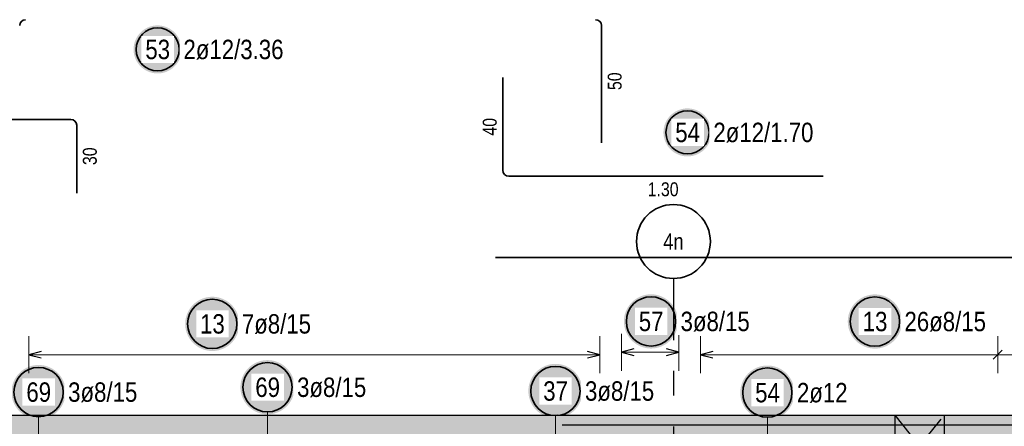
# Model space of a CAD drawing. Header units: millimetres. Extents: x -4.8 to 37.2, y -12 to 28.3.
# Tile 40 of 82: x 15.2 to 19.2, y 8.3 to 9.9. Entities that reach past the tile are written whole.
import ezdxf
from ezdxf.enums import TextEntityAlignment as Align

# ---------------------------------------------------------------- set-up
doc = ezdxf.new("R2010")
doc.units = ezdxf.units.MM
doc.linetypes.add('DASHDOTX2', pattern=[2, 1, -0.5, 0, -0.5])
doc.linetypes.add('HIDDEN', pattern=[0.375, 0.25, -0.125])
doc.layers.add('Achsen', color=7, linetype='Continuous', lineweight=20)
doc.styles.add('Arial Narrow', font='ARIALN.TTF')

msp = doc.modelspace()

# ---------------------------------------------------------------- hatches: boundary and pattern name
at = {"lineweight": 25, "true_color": 0xffffff}
for points in [[(15.878957, 9.828492), (15.878897, 9.831895), (15.878719, 9.835293), (15.878423, 9.838683), (15.878008, 9.842061), (15.877476, 9.845423), (15.876826, 9.848763), (15.876061, 9.852079), (15.87518, 9.855367), (15.874185, 9.858621), (15.873077, 9.861839), (15.871857, 9.865016), (15.870527, 9.868149), (15.869089, 9.871233), (15.867544, 9.874265), (15.865894, 9.877242), (15.864141, 9.880159), (15.862288, 9.883013), (15.860336, 9.885801), (15.858288, 9.888519), (15.856146, 9.891164), (15.853913, 9.893732), (15.851592, 9.896221), (15.849186, 9.898628), (15.846697, 9.900949), (15.844129, 9.903181), (15.841484, 9.905323), (15.838766, 9.907371), (15.835978, 9.909323), (15.833124, 9.911177), (15.830207, 9.912929), (15.82723, 9.914579), (15.824198, 9.916124), (15.821114, 9.917563), (15.817981, 9.918892), (15.814804, 9.920112), (15.811586, 9.92122), (15.808331, 9.922215), (15.805044, 9.923096), (15.801728, 9.923861), (15.798387, 9.924511), (15.795026, 9.925043), (15.791648, 9.925458), (15.788258, 9.925754), (15.784859, 9.925933), (15.781457, 9.925992), (15.778054, 9.925933), (15.774656, 9.925754), (15.771265, 9.925458), (15.767887, 9.925043), (15.764526, 9.924511), (15.761185, 9.923861), (15.757869, 9.923096), (15.754582, 9.922215), (15.751328, 9.92122), (15.74811, 9.920112), (15.744933, 9.918892), (15.7418, 9.917563), (15.738716, 9.916124), (15.735683, 9.914579), (15.732707, 9.912929), (15.72979, 9.911177), (15.726935, 9.909323), (15.724148, 9.907371), (15.72143, 9.905323), (15.718785, 9.903181), (15.716217, 9.900949), (15.713728, 9.898628), (15.711321, 9.896221), (15.709, 9.893732), (15.706767, 9.891164), (15.704626, 9.888519), (15.702578, 9.885801), (15.700626, 9.883013), (15.698772, 9.880159), (15.697019, 9.877242), (15.695369, 9.874265), (15.693824, 9.871233), (15.692386, 9.868149), (15.691056, 9.865016), (15.689837, 9.861839), (15.688729, 9.858621), (15.687734, 9.855367), (15.686853, 9.852079), (15.686087, 9.848763), (15.685438, 9.845423), (15.684906, 9.842061), (15.684491, 9.838683), (15.684194, 9.835293), (15.684016, 9.831895), (15.683957, 9.828492), (15.684016, 9.825089), (15.684194, 9.821691), (15.684491, 9.8183), (15.684906, 9.814923), (15.685438, 9.811561), (15.686087, 9.808221), (15.686853, 9.804905), (15.687734, 9.801617), (15.688729, 9.798363), (15.689837, 9.795145), (15.691056, 9.791968), (15.692386, 9.788835), (15.693824, 9.785751), (15.695369, 9.782718), (15.697019, 9.779742), (15.698772, 9.776825), (15.700626, 9.773971), (15.702578, 9.771183), (15.704626, 9.768465), (15.706767, 9.76582), (15.709, 9.763252), (15.711321, 9.760763), (15.713728, 9.758356), (15.716217, 9.756035), (15.718785, 9.753803), (15.72143, 9.751661), (15.724148, 9.749613), (15.726935, 9.747661), (15.72979, 9.745807), (15.732707, 9.744054), (15.735683, 9.742405), (15.738716, 9.74086), (15.7418, 9.739421), (15.744933, 9.738092), (15.74811, 9.736872), (15.751328, 9.735764), (15.754582, 9.734769), (15.757869, 9.733888), (15.761185, 9.733123), (15.764526, 9.732473), (15.767887, 9.731941), (15.771265, 9.731526), (15.774656, 9.731229), (15.778054, 9.731051), (15.781457, 9.730992), (15.784859, 9.731051), (15.788258, 9.731229), (15.791648, 9.731526), (15.795026, 9.731941), (15.798387, 9.732473), (15.801728, 9.733123), (15.805044, 9.733888), (15.808331, 9.734769), (15.811586, 9.735764), (15.814804, 9.736872), (15.817981, 9.738092), (15.821114, 9.739421), (15.824198, 9.74086), (15.82723, 9.742405), (15.830207, 9.744054), (15.833124, 9.745807), (15.835978, 9.747661), (15.838766, 9.749613), (15.841484, 9.751661), (15.844129, 9.753803), (15.846697, 9.756035), (15.849186, 9.758356), (15.851592, 9.760763), (15.853913, 9.763252), (15.856146, 9.76582), (15.858288, 9.768465), (15.860336, 9.771183), (15.862288, 9.773971), (15.864141, 9.776825), (15.865894, 9.779742), (15.867544, 9.782718), (15.869089, 9.785751), (15.870527, 9.788835), (15.871857, 9.791968), (15.873077, 9.795145), (15.874185, 9.798363), (15.87518, 9.801617), (15.876061, 9.804905), (15.876826, 9.808221), (15.877476, 9.811561), (15.878008, 9.814923), (15.878423, 9.8183), (15.878719, 9.821691)], [(18.030087, 9.491807), (18.030028, 9.49521), (18.02985, 9.498608), (18.029553, 9.501998), (18.029139, 9.505376), (18.028606, 9.508738), (18.027957, 9.512078), (18.027191, 9.515394), (18.02631, 9.518682), (18.025315, 9.521936), (18.024207, 9.525154), (18.022988, 9.528331), (18.021658, 9.531464), (18.02022, 9.534548), (18.018675, 9.53758), (18.017025, 9.540557), (18.015272, 9.543474), (18.013419, 9.546328), (18.011467, 9.549116), (18.009418, 9.551834), (18.007277, 9.554479), (18.005044, 9.557047), (18.002723, 9.559536), (18.000317, 9.561943), (17.997828, 9.564264), (17.995259, 9.566496), (17.992614, 9.568638), (17.989897, 9.570686), (17.987109, 9.572638), (17.984255, 9.574492), (17.981337, 9.576244), (17.978361, 9.577894), (17.975329, 9.579439), (17.972244, 9.580878), (17.969112, 9.582207), (17.965934, 9.583427), (17.962717, 9.584535), (17.959462, 9.58553), (17.956175, 9.586411), (17.952859, 9.587176), (17.949518, 9.587826), (17.946157, 9.588358), (17.942779, 9.588773), (17.939389, 9.589069), (17.93599, 9.589248), (17.932587, 9.589307), (17.929185, 9.589248), (17.925786, 9.589069), (17.922396, 9.588773), (17.919018, 9.588358), (17.915657, 9.587826), (17.912316, 9.587176), (17.909, 9.586411), (17.905713, 9.58553), (17.902458, 9.584535), (17.89924, 9.583427), (17.896063, 9.582207), (17.892931, 9.580878), (17.889846, 9.579439), (17.886814, 9.577894), (17.883837, 9.576244), (17.88092, 9.574492), (17.878066, 9.572638), (17.875278, 9.570686), (17.87256, 9.568638), (17.869916, 9.566496), (17.867347, 9.564264), (17.864858, 9.561943), (17.862452, 9.559536), (17.860131, 9.557047), (17.857898, 9.554479), (17.855756, 9.551834), (17.853708, 9.549116), (17.851756, 9.546328), (17.849903, 9.543474), (17.84815, 9.540557), (17.8465, 9.53758), (17.844955, 9.534548), (17.843517, 9.531464), (17.842187, 9.528331), (17.840967, 9.525154), (17.839859, 9.521936), (17.838864, 9.518682), (17.837984, 9.515394), (17.837218, 9.512078), (17.836569, 9.508738), (17.836036, 9.505376), (17.835622, 9.501998), (17.835325, 9.498608), (17.835147, 9.49521), (17.835087, 9.491807), (17.835147, 9.488404), (17.835325, 9.485006), (17.835622, 9.481615), (17.836036, 9.478238), (17.836569, 9.474876), (17.837218, 9.471536), (17.837984, 9.46822), (17.838864, 9.464932), (17.839859, 9.461678), (17.840967, 9.45846), (17.842187, 9.455283), (17.843517, 9.45215), (17.844955, 9.449066), (17.8465, 9.446033), (17.84815, 9.443057), (17.849903, 9.44014), (17.851756, 9.437286), (17.853708, 9.434498), (17.855756, 9.43178), (17.857898, 9.429135), (17.860131, 9.426567), (17.862452, 9.424078), (17.864858, 9.421671), (17.867347, 9.41935), (17.869916, 9.417118), (17.87256, 9.414976), (17.875278, 9.412928), (17.878066, 9.410976), (17.88092, 9.409122), (17.883837, 9.407369), (17.886814, 9.40572), (17.889846, 9.404174), (17.892931, 9.402736), (17.896063, 9.401406), (17.89924, 9.400187), (17.902458, 9.399079), (17.905713, 9.398084), (17.909, 9.397203), (17.912316, 9.396438), (17.915657, 9.395788), (17.919018, 9.395256), (17.922396, 9.394841), (17.925786, 9.394544), (17.929185, 9.394366), (17.932587, 9.394307), (17.93599, 9.394366), (17.939389, 9.394544), (17.942779, 9.394841), (17.946157, 9.395256), (17.949518, 9.395788), (17.952859, 9.396438), (17.956175, 9.397203), (17.959462, 9.398084), (17.962717, 9.399079), (17.965934, 9.400187), (17.969112, 9.401406), (17.972244, 9.402736), (17.975329, 9.404174), (17.978361, 9.40572), (17.981337, 9.407369), (17.984255, 9.409122), (17.987109, 9.410976), (17.989897, 9.412928), (17.992614, 9.414976), (17.995259, 9.417118), (17.997828, 9.41935), (18.000317, 9.421671), (18.002723, 9.424078), (18.005044, 9.426567), (18.007277, 9.429135), (18.009418, 9.43178), (18.011467, 9.434498), (18.013419, 9.437286), (18.015272, 9.44014), (18.017025, 9.443057), (18.018675, 9.446033), (18.02022, 9.449066), (18.021658, 9.45215), (18.022988, 9.455283), (18.024207, 9.45846), (18.025315, 9.461678), (18.02631, 9.464932), (18.027191, 9.46822), (18.027957, 9.471536), (18.028606, 9.474876), (18.029139, 9.478238), (18.029553, 9.481615), (18.02985, 9.485006)], [(17.89452, 8.725), (17.894453, 8.728839), (17.894252, 8.732673), (17.893918, 8.736498), (17.89345, 8.740309), (17.892849, 8.744101), (17.892117, 8.74787), (17.891253, 8.751611), (17.890259, 8.75532), (17.889137, 8.758992), (17.887887, 8.762622), (17.886511, 8.766207), (17.88501, 8.769741), (17.883388, 8.773221), (17.881645, 8.776642), (17.879783, 8.78), (17.877806, 8.783291), (17.875715, 8.786511), (17.873512, 8.789656), (17.871202, 8.792723), (17.868785, 8.795707), (17.866266, 8.798604), (17.863648, 8.801412), (17.860933, 8.804127), (17.858125, 8.806746), (17.855227, 8.809265), (17.852243, 8.811681), (17.849177, 8.813992), (17.846032, 8.816194), (17.842812, 8.818285), (17.83952, 8.820263), (17.836162, 8.822124), (17.832741, 8.823867), (17.829261, 8.82549), (17.825727, 8.82699), (17.822143, 8.828366), (17.818512, 8.829616), (17.814841, 8.830739), (17.811132, 8.831733), (17.807391, 8.832596), (17.803622, 8.833329), (17.799829, 8.833929), (17.796019, 8.834397), (17.792194, 8.834732), (17.788359, 8.834933), (17.78452, 8.835), (17.780681, 8.834933), (17.776847, 8.834732), (17.773022, 8.834397), (17.769211, 8.833929), (17.765419, 8.833329), (17.76165, 8.832596), (17.757909, 8.831733), (17.7542, 8.830739), (17.750529, 8.829616), (17.746898, 8.828366), (17.743314, 8.82699), (17.739779, 8.82549), (17.7363, 8.823867), (17.732879, 8.822124), (17.72952, 8.820263), (17.726229, 8.818285), (17.723009, 8.816194), (17.719864, 8.813992), (17.716798, 8.811681), (17.713814, 8.809265), (17.710916, 8.806746), (17.708108, 8.804127), (17.705393, 8.801412), (17.702775, 8.798604), (17.700256, 8.795707), (17.697839, 8.792723), (17.695529, 8.789656), (17.693326, 8.786511), (17.691235, 8.783291), (17.689258, 8.78), (17.687396, 8.776642), (17.685653, 8.773221), (17.68403, 8.769741), (17.68253, 8.766207), (17.681154, 8.762622), (17.679904, 8.758992), (17.678782, 8.75532), (17.677788, 8.751611), (17.676924, 8.74787), (17.676192, 8.744101), (17.675591, 8.740309), (17.675123, 8.736498), (17.674788, 8.732673), (17.674587, 8.728839), (17.67452, 8.725), (17.674587, 8.721161), (17.674788, 8.717327), (17.675123, 8.713502), (17.675591, 8.709691), (17.676192, 8.705899), (17.676924, 8.70213), (17.677788, 8.698389), (17.678782, 8.69468), (17.679904, 8.691008), (17.681154, 8.687378), (17.68253, 8.683793), (17.68403, 8.680259), (17.685653, 8.676779), (17.687396, 8.673358), (17.689258, 8.67), (17.691235, 8.666709), (17.693326, 8.663489), (17.695529, 8.660344), (17.697839, 8.657277), (17.700256, 8.654293), (17.702775, 8.651396), (17.705393, 8.648588), (17.708108, 8.645873), (17.710916, 8.643254), (17.713814, 8.640735), (17.716798, 8.638319), (17.719864, 8.636008), (17.723009, 8.633806), (17.726229, 8.631715), (17.72952, 8.629737), (17.732879, 8.627876), (17.7363, 8.626133), (17.739779, 8.62451), (17.743314, 8.62301), (17.746898, 8.621634), (17.750529, 8.620384), (17.7542, 8.619261), (17.757909, 8.618267), (17.76165, 8.617404), (17.765419, 8.616671), (17.769211, 8.616071), (17.773022, 8.615603), (17.776847, 8.615268), (17.780681, 8.615067), (17.78452, 8.615), (17.788359, 8.615067), (17.792194, 8.615268), (17.796019, 8.615603), (17.799829, 8.616071), (17.803622, 8.616671), (17.807391, 8.617404), (17.811132, 8.618267), (17.814841, 8.619261), (17.818512, 8.620384), (17.822143, 8.621634), (17.825727, 8.62301), (17.829261, 8.62451), (17.832741, 8.626133), (17.836162, 8.627876), (17.83952, 8.629737), (17.842812, 8.631715), (17.846032, 8.633806), (17.849177, 8.636008), (17.852243, 8.638319), (17.855227, 8.640735), (17.858125, 8.643254), (17.860933, 8.645873), (17.863648, 8.648588), (17.866266, 8.651396), (17.868785, 8.654293), (17.871202, 8.657277), (17.873512, 8.660344), (17.875715, 8.663489), (17.877806, 8.666709), (17.879783, 8.67), (17.881645, 8.673358), (17.883388, 8.676779), (17.88501, 8.680259), (17.886511, 8.683793), (17.887887, 8.687378), (17.889137, 8.691008), (17.890259, 8.69468), (17.891253, 8.698389), (17.892117, 8.70213), (17.892849, 8.705899), (17.89345, 8.709691), (17.893918, 8.713502), (17.894252, 8.717327)], [(18.803398, 8.724527), (18.803331, 8.728366), (18.80313, 8.7322), (18.802795, 8.736025), (18.802327, 8.739836), (18.801727, 8.743628), (18.800994, 8.747397), (18.80013, 8.751138), (18.799137, 8.754847), (18.798014, 8.758519), (18.796764, 8.762149), (18.795388, 8.765734), (18.793888, 8.769268), (18.792265, 8.772748), (18.790522, 8.776169), (18.788661, 8.779527), (18.786683, 8.782818), (18.784592, 8.786038), (18.78239, 8.789183), (18.780079, 8.79225), (18.777663, 8.795234), (18.775144, 8.798131), (18.772525, 8.80094), (18.76981, 8.803654), (18.767002, 8.806273), (18.764105, 8.808792), (18.761121, 8.811208), (18.758054, 8.813519), (18.754909, 8.815721), (18.751689, 8.817812), (18.748398, 8.81979), (18.74504, 8.821651), (18.741619, 8.823394), (18.738139, 8.825017), (18.734605, 8.826517), (18.73102, 8.827893), (18.72739, 8.829143), (18.723718, 8.830266), (18.720009, 8.83126), (18.716268, 8.832123), (18.712499, 8.832856), (18.708707, 8.833457), (18.704896, 8.833924), (18.701071, 8.834259), (18.697237, 8.83446), (18.693398, 8.834527), (18.689559, 8.83446), (18.685725, 8.834259), (18.6819, 8.833924), (18.678089, 8.833457), (18.674297, 8.832856), (18.670528, 8.832123), (18.666787, 8.83126), (18.663078, 8.830266), (18.659406, 8.829143), (18.655776, 8.827893), (18.652191, 8.826517), (18.648657, 8.825017), (18.645177, 8.823394), (18.641756, 8.821651), (18.638398, 8.81979), (18.635107, 8.817812), (18.631887, 8.815721), (18.628742, 8.813519), (18.625675, 8.811208), (18.622691, 8.808792), (18.619794, 8.806273), (18.616986, 8.803654), (18.614271, 8.80094), (18.611652, 8.798131), (18.609133, 8.795234), (18.606717, 8.79225), (18.604406, 8.789183), (18.602204, 8.786038), (18.600113, 8.782818), (18.598135, 8.779527), (18.596274, 8.776169), (18.594531, 8.772748), (18.592908, 8.769268), (18.591408, 8.765734), (18.590032, 8.762149), (18.588782, 8.758519), (18.587659, 8.754847), (18.586665, 8.751138), (18.585802, 8.747397), (18.585069, 8.743628), (18.584468, 8.739836), (18.584001, 8.736025), (18.583666, 8.7322), (18.583465, 8.728366), (18.583398, 8.724527), (18.583465, 8.720688), (18.583666, 8.716854), (18.584001, 8.713029), (18.584468, 8.709218), (18.585069, 8.705426), (18.585802, 8.701657), (18.586665, 8.697916), (18.587659, 8.694207), (18.588782, 8.690535), (18.590032, 8.686905), (18.591408, 8.68332), (18.592908, 8.679786), (18.594531, 8.676306), (18.596274, 8.672885), (18.598135, 8.669527), (18.600113, 8.666236), (18.602204, 8.663016), (18.604406, 8.659871), (18.606717, 8.656804), (18.609133, 8.65382), (18.611652, 8.650923), (18.614271, 8.648115), (18.616986, 8.6454), (18.619794, 8.642781), (18.622691, 8.640262), (18.625675, 8.637846), (18.628742, 8.635535), (18.631887, 8.633333), (18.635107, 8.631242), (18.638398, 8.629264), (18.641756, 8.627403), (18.645177, 8.62566), (18.648657, 8.624037), (18.652191, 8.622537), (18.655776, 8.621161), (18.659406, 8.619911), (18.663078, 8.618788), (18.666787, 8.617795), (18.670528, 8.616931), (18.674297, 8.616198), (18.678089, 8.615598), (18.6819, 8.61513), (18.685725, 8.614795), (18.689559, 8.614594), (18.693398, 8.614527), (18.697237, 8.614594), (18.701071, 8.614795), (18.704896, 8.61513), (18.708707, 8.615598), (18.712499, 8.616198), (18.716268, 8.616931), (18.720009, 8.617795), (18.723718, 8.618788), (18.72739, 8.619911), (18.73102, 8.621161), (18.734605, 8.622537), (18.738139, 8.624037), (18.741619, 8.62566), (18.74504, 8.627403), (18.748398, 8.629264), (18.751689, 8.631242), (18.754909, 8.633333), (18.758054, 8.635535), (18.761121, 8.637846), (18.764105, 8.640262), (18.767002, 8.642781), (18.76981, 8.6454), (18.772525, 8.648115), (18.775144, 8.650923), (18.777663, 8.65382), (18.780079, 8.656804), (18.78239, 8.659871), (18.784592, 8.663016), (18.786683, 8.666236), (18.788661, 8.669527), (18.790522, 8.672885), (18.792265, 8.676306), (18.793888, 8.679786), (18.795388, 8.68332), (18.796764, 8.686905), (18.798014, 8.690535), (18.799137, 8.694207), (18.80013, 8.697916), (18.800994, 8.701657), (18.801727, 8.705426), (18.802327, 8.709218), (18.802795, 8.713029), (18.80313, 8.716854)], [(16.11355, 8.715), (16.113483, 8.718839), (16.113282, 8.722673), (16.112947, 8.726498), (16.112479, 8.730309), (16.111879, 8.734101), (16.111146, 8.73787), (16.110283, 8.741611), (16.109289, 8.74532), (16.108166, 8.748992), (16.106916, 8.752622), (16.10554, 8.756207), (16.10404, 8.759741), (16.102417, 8.763221), (16.100674, 8.766642), (16.098813, 8.77), (16.096835, 8.773291), (16.094744, 8.776511), (16.092542, 8.779656), (16.090231, 8.782723), (16.087815, 8.785707), (16.085296, 8.788604), (16.082677, 8.791412), (16.079962, 8.794127), (16.077154, 8.796746), (16.074257, 8.799265), (16.071273, 8.801681), (16.068206, 8.803992), (16.065061, 8.806194), (16.061841, 8.808285), (16.05855, 8.810263), (16.055192, 8.812124), (16.051771, 8.813867), (16.048291, 8.81549), (16.044757, 8.81699), (16.041172, 8.818366), (16.037542, 8.819616), (16.03387, 8.820739), (16.030161, 8.821733), (16.02642, 8.822596), (16.022651, 8.823329), (16.018859, 8.823929), (16.015048, 8.824397), (16.011223, 8.824732), (16.007389, 8.824933), (16.00355, 8.825), (15.999711, 8.824933), (15.995877, 8.824732), (15.992052, 8.824397), (15.988241, 8.823929), (15.984449, 8.823329), (15.98068, 8.822596), (15.976939, 8.821733), (15.97323, 8.820739), (15.969558, 8.819616), (15.965928, 8.818366), (15.962343, 8.81699), (15.958809, 8.81549), (15.955329, 8.813867), (15.951908, 8.812124), (15.94855, 8.810263), (15.945259, 8.808285), (15.942039, 8.806194), (15.938894, 8.803992), (15.935827, 8.801681), (15.932843, 8.799265), (15.929946, 8.796746), (15.927138, 8.794127), (15.924423, 8.791412), (15.921804, 8.788604), (15.919285, 8.785707), (15.916869, 8.782723), (15.914558, 8.779656), (15.912356, 8.776511), (15.910265, 8.773291), (15.908287, 8.77), (15.906426, 8.766642), (15.904683, 8.763221), (15.90306, 8.759741), (15.90156, 8.756207), (15.900184, 8.752622), (15.898934, 8.748992), (15.897811, 8.74532), (15.896817, 8.741611), (15.895954, 8.73787), (15.895221, 8.734101), (15.89462, 8.730309), (15.894153, 8.726498), (15.893818, 8.722673), (15.893617, 8.718839), (15.89355, 8.715), (15.893617, 8.711161), (15.893818, 8.707327), (15.894153, 8.703502), (15.89462, 8.699691), (15.895221, 8.695899), (15.895954, 8.69213), (15.896817, 8.688389), (15.897811, 8.68468), (15.898934, 8.681008), (15.900184, 8.677378), (15.90156, 8.673793), (15.90306, 8.670259), (15.904683, 8.666779), (15.906426, 8.663358), (15.908287, 8.66), (15.910265, 8.656709), (15.912356, 8.653489), (15.914558, 8.650344), (15.916869, 8.647277), (15.919285, 8.644293), (15.921804, 8.641396), (15.924423, 8.638588), (15.927138, 8.635873), (15.929946, 8.633254), (15.932843, 8.630735), (15.935827, 8.628319), (15.938894, 8.626008), (15.942039, 8.623806), (15.945259, 8.621715), (15.94855, 8.619737), (15.951908, 8.617876), (15.955329, 8.616133), (15.958809, 8.61451), (15.962343, 8.61301), (15.965928, 8.611634), (15.969558, 8.610384), (15.97323, 8.609261), (15.976939, 8.608267), (15.98068, 8.607404), (15.984449, 8.606671), (15.988241, 8.606071), (15.992052, 8.605603), (15.995877, 8.605268), (15.999711, 8.605067), (16.00355, 8.605), (16.007389, 8.605067), (16.011223, 8.605268), (16.015048, 8.605603), (16.018859, 8.606071), (16.022651, 8.606671), (16.02642, 8.607404), (16.030161, 8.608267), (16.03387, 8.609261), (16.037542, 8.610384), (16.041172, 8.611634), (16.044757, 8.61301), (16.048291, 8.61451), (16.051771, 8.616133), (16.055192, 8.617876), (16.05855, 8.619737), (16.061841, 8.621715), (16.065061, 8.623806), (16.068206, 8.626008), (16.071273, 8.628319), (16.074257, 8.630735), (16.077154, 8.633254), (16.079962, 8.635873), (16.082677, 8.638588), (16.085296, 8.641396), (16.087815, 8.644293), (16.090231, 8.647277), (16.092542, 8.650344), (16.094744, 8.653489), (16.096835, 8.656709), (16.098813, 8.66), (16.100674, 8.663358), (16.102417, 8.666779), (16.10404, 8.670259), (16.10554, 8.673793), (16.106916, 8.677378), (16.108166, 8.681008), (16.109289, 8.68468), (16.110283, 8.688389), (16.111146, 8.69213), (16.111879, 8.695899), (16.112479, 8.699691), (16.112947, 8.703502), (16.113282, 8.707327)], [(16.337769, 8.457902), (16.337702, 8.461741), (16.337501, 8.465575), (16.337167, 8.4694), (16.336699, 8.473211), (16.336098, 8.477003), (16.335366, 8.480772), (16.334502, 8.484514), (16.333508, 8.488222), (16.332386, 8.491894), (16.331136, 8.495524), (16.32976, 8.499109), (16.328259, 8.502643), (16.326637, 8.506123), (16.324894, 8.509544), (16.323032, 8.512902), (16.321055, 8.516193), (16.318964, 8.519413), (16.316761, 8.522559), (16.314451, 8.525625), (16.312034, 8.528609), (16.309515, 8.531507), (16.306897, 8.534315), (16.304182, 8.53703), (16.301374, 8.539648), (16.298476, 8.542167), (16.295492, 8.544583), (16.292426, 8.546894), (16.289281, 8.549096), (16.286061, 8.551187), (16.282769, 8.553165), (16.279411, 8.555026), (16.27599, 8.556769), (16.27251, 8.558392), (16.268976, 8.559892), (16.265392, 8.561268), (16.261761, 8.562518), (16.25809, 8.563641), (16.254381, 8.564635), (16.25064, 8.565498), (16.246871, 8.566231), (16.243078, 8.566832), (16.239268, 8.5673), (16.235443, 8.567634), (16.231608, 8.567835), (16.227769, 8.567902), (16.22393, 8.567835), (16.220096, 8.567634), (16.216271, 8.5673), (16.21246, 8.566832), (16.208668, 8.566231), (16.204899, 8.565498), (16.201158, 8.564635), (16.197449, 8.563641), (16.193778, 8.562518), (16.190147, 8.561268), (16.186563, 8.559892), (16.183028, 8.558392), (16.179549, 8.556769), (16.176128, 8.555026), (16.172769, 8.553165), (16.169478, 8.551187), (16.166258, 8.549096), (16.163113, 8.546894), (16.160047, 8.544583), (16.157063, 8.542167), (16.154165, 8.539648), (16.151357, 8.53703), (16.148642, 8.534315), (16.146023, 8.531507), (16.143505, 8.528609), (16.141088, 8.525625), (16.138778, 8.522559), (16.136575, 8.519413), (16.134484, 8.516193), (16.132507, 8.512902), (16.130645, 8.509544), (16.128902, 8.506123), (16.127279, 8.502643), (16.125779, 8.499109), (16.124403, 8.495524), (16.123153, 8.491894), (16.122031, 8.488222), (16.121037, 8.484514), (16.120173, 8.480772), (16.119441, 8.477003), (16.11884, 8.473211), (16.118372, 8.4694), (16.118037, 8.465575), (16.117836, 8.461741), (16.117769, 8.457902), (16.117836, 8.454063), (16.118037, 8.450229), (16.118372, 8.446404), (16.11884, 8.442593), (16.119441, 8.438801), (16.120173, 8.435032), (16.121037, 8.431291), (16.122031, 8.427582), (16.123153, 8.42391), (16.124403, 8.42028), (16.125779, 8.416695), (16.127279, 8.413161), (16.128902, 8.409681), (16.130645, 8.40626), (16.132507, 8.402902), (16.134484, 8.399611), (16.136575, 8.396391), (16.138778, 8.393246), (16.141088, 8.390179), (16.143505, 8.387196), (16.146023, 8.384298), (16.148642, 8.38149), (16.151357, 8.378775), (16.154165, 8.376156), (16.157063, 8.373637), (16.160047, 8.371221), (16.163113, 8.36891), (16.166258, 8.366708), (16.169478, 8.364617), (16.172769, 8.362639), (16.176128, 8.360778), (16.179549, 8.359035), (16.183028, 8.357412), (16.186563, 8.355912), (16.190147, 8.354536), (16.193778, 8.353286), (16.197449, 8.352163), (16.201158, 8.35117), (16.204899, 8.350306), (16.208668, 8.349573), (16.21246, 8.348973), (16.216271, 8.348505), (16.220096, 8.34817), (16.22393, 8.347969), (16.227769, 8.347902), (16.231608, 8.347969), (16.235443, 8.34817), (16.239268, 8.348505), (16.243078, 8.348973), (16.246871, 8.349573), (16.25064, 8.350306), (16.254381, 8.35117), (16.25809, 8.352163), (16.261761, 8.353286), (16.265392, 8.354536), (16.268976, 8.355912), (16.27251, 8.357412), (16.27599, 8.359035), (16.279411, 8.360778), (16.282769, 8.362639), (16.286061, 8.364617), (16.289281, 8.366708), (16.292426, 8.36891), (16.295492, 8.371221), (16.298476, 8.373637), (16.301374, 8.376156), (16.304182, 8.378775), (16.306897, 8.38149), (16.309515, 8.384298), (16.312034, 8.387196), (16.314451, 8.390179), (16.316761, 8.393246), (16.318964, 8.396391), (16.321055, 8.399611), (16.323032, 8.402902), (16.324894, 8.40626), (16.326637, 8.409681), (16.328259, 8.413161), (16.32976, 8.416695), (16.331136, 8.42028), (16.332386, 8.42391), (16.333508, 8.427582), (16.334502, 8.431291), (16.335366, 8.435032), (16.336098, 8.438801), (16.336699, 8.442593), (16.337167, 8.446404), (16.337501, 8.450229)], [(15.408399, 8.438259), (15.408332, 8.442098), (15.408131, 8.445932), (15.407797, 8.449757), (15.407329, 8.453568), (15.406728, 8.45736), (15.405996, 8.461129), (15.405132, 8.46487), (15.404138, 8.468579), (15.403016, 8.47225), (15.401766, 8.475881), (15.40039, 8.479465), (15.398889, 8.483), (15.397267, 8.486479), (15.395524, 8.4899), (15.393662, 8.493259), (15.391685, 8.49655), (15.389594, 8.49977), (15.387391, 8.502915), (15.385081, 8.505981), (15.382664, 8.508965), (15.380145, 8.511863), (15.377527, 8.514671), (15.374812, 8.517386), (15.372004, 8.520004), (15.369106, 8.522523), (15.366122, 8.52494), (15.363056, 8.52725), (15.359911, 8.529453), (15.356691, 8.531544), (15.353399, 8.533521), (15.350041, 8.535383), (15.34662, 8.537126), (15.34314, 8.538749), (15.339606, 8.540249), (15.336022, 8.541625), (15.332391, 8.542875), (15.32872, 8.543997), (15.325011, 8.544991), (15.32127, 8.545855), (15.317501, 8.546587), (15.313708, 8.547188), (15.309898, 8.547656), (15.306073, 8.547991), (15.302238, 8.548192), (15.298399, 8.548259), (15.29456, 8.548192), (15.290726, 8.547991), (15.286901, 8.547656), (15.28309, 8.547188), (15.279298, 8.546587), (15.275529, 8.545855), (15.271788, 8.544991), (15.268079, 8.543997), (15.264408, 8.542875), (15.260777, 8.541625), (15.257193, 8.540249), (15.253658, 8.538749), (15.250179, 8.537126), (15.246758, 8.535383), (15.243399, 8.533521), (15.240108, 8.531544), (15.236888, 8.529453), (15.233743, 8.52725), (15.230677, 8.52494), (15.227693, 8.522523), (15.224795, 8.520004), (15.221987, 8.517386), (15.219272, 8.514671), (15.216654, 8.511863), (15.214135, 8.508965), (15.211718, 8.505981), (15.209408, 8.502915), (15.207205, 8.49977), (15.205114, 8.49655), (15.203137, 8.493259), (15.201275, 8.4899), (15.199532, 8.486479), (15.197909, 8.483), (15.196409, 8.479465), (15.195033, 8.475881), (15.193783, 8.47225), (15.192661, 8.468579), (15.191667, 8.46487), (15.190803, 8.461129), (15.190071, 8.45736), (15.18947, 8.453568), (15.189002, 8.449757), (15.188667, 8.445932), (15.188466, 8.442098), (15.188399, 8.438259), (15.188466, 8.43442), (15.188667, 8.430585), (15.189002, 8.42676), (15.18947, 8.42295), (15.190071, 8.419157), (15.190803, 8.415388), (15.191667, 8.411647), (15.192661, 8.407938), (15.193783, 8.404267), (15.195033, 8.400636), (15.196409, 8.397052), (15.197909, 8.393518), (15.199532, 8.390038), (15.201275, 8.386617), (15.203137, 8.383259), (15.205114, 8.379967), (15.207205, 8.376747), (15.209408, 8.373602), (15.211718, 8.370536), (15.214135, 8.367552), (15.216654, 8.364654), (15.219272, 8.361846), (15.221987, 8.359131), (15.224795, 8.356513), (15.227693, 8.353994), (15.230677, 8.351577), (15.233743, 8.349267), (15.236888, 8.347064), (15.240108, 8.344973), (15.243399, 8.342996), (15.246758, 8.341134), (15.250179, 8.339391), (15.253658, 8.337769), (15.257193, 8.336268), (15.260777, 8.334892), (15.264408, 8.333642), (15.268079, 8.33252), (15.271788, 8.331526), (15.275529, 8.330662), (15.279298, 8.32993), (15.28309, 8.329329), (15.286901, 8.328861), (15.290726, 8.328527), (15.29456, 8.328326), (15.298399, 8.328259), (15.302238, 8.328326), (15.306073, 8.328527), (15.309898, 8.328861), (15.313708, 8.329329), (15.317501, 8.32993), (15.32127, 8.330662), (15.325011, 8.331526), (15.32872, 8.33252), (15.332391, 8.333642), (15.336022, 8.334892), (15.339606, 8.336268), (15.34314, 8.337769), (15.34662, 8.339391), (15.350041, 8.341134), (15.353399, 8.342996), (15.356691, 8.344973), (15.359911, 8.347064), (15.363056, 8.349267), (15.366122, 8.351577), (15.369106, 8.353994), (15.372004, 8.356513), (15.374812, 8.359131), (15.377527, 8.361846), (15.380145, 8.364654), (15.382664, 8.367552), (15.385081, 8.370536), (15.387391, 8.373602), (15.389594, 8.376747), (15.391685, 8.379967), (15.393662, 8.383259), (15.395524, 8.386617), (15.397267, 8.390038), (15.398889, 8.393518), (15.40039, 8.397052), (15.401766, 8.400636), (15.403016, 8.404267), (15.404138, 8.407938), (15.405132, 8.411647), (15.405996, 8.415388), (15.406728, 8.419157), (15.407329, 8.42295), (15.407797, 8.42676), (15.408131, 8.430585)], [(17.506597, 8.442661), (17.50653, 8.4465), (17.506329, 8.450334), (17.505995, 8.454159), (17.505527, 8.45797), (17.504926, 8.461762), (17.504193, 8.465531), (17.50333, 8.469272), (17.502336, 8.472981), (17.501213, 8.476653), (17.499963, 8.480283), (17.498587, 8.483868), (17.497087, 8.487402), (17.495465, 8.490882), (17.493721, 8.494303), (17.49186, 8.497661), (17.489882, 8.500952), (17.487791, 8.504172), (17.485589, 8.507317), (17.483278, 8.510384), (17.480862, 8.513368), (17.478343, 8.516265), (17.475725, 8.519073), (17.47301, 8.521788), (17.470202, 8.524407), (17.467304, 8.526926), (17.46432, 8.529342), (17.461254, 8.531653), (17.458108, 8.533855), (17.454888, 8.535946), (17.451597, 8.537924), (17.448239, 8.539785), (17.444818, 8.541528), (17.441338, 8.543151), (17.437804, 8.544651), (17.434219, 8.546027), (17.430589, 8.547277), (17.426917, 8.5484), (17.423209, 8.549394), (17.419467, 8.550257), (17.415698, 8.55099), (17.411906, 8.551591), (17.408095, 8.552058), (17.40427, 8.552393), (17.400436, 8.552594), (17.396597, 8.552661), (17.392758, 8.552594), (17.388924, 8.552393), (17.385099, 8.552058), (17.381288, 8.551591), (17.377496, 8.55099), (17.373727, 8.550257), (17.369986, 8.549394), (17.366277, 8.5484), (17.362605, 8.547277), (17.358975, 8.546027), (17.35539, 8.544651), (17.351856, 8.543151), (17.348376, 8.541528), (17.344955, 8.539785), (17.341597, 8.537924), (17.338306, 8.535946), (17.335086, 8.533855), (17.331941, 8.531653), (17.328874, 8.529342), (17.325891, 8.526926), (17.322993, 8.524407), (17.320185, 8.521788), (17.31747, 8.519073), (17.314851, 8.516265), (17.312332, 8.513368), (17.309916, 8.510384), (17.307605, 8.507317), (17.305403, 8.504172), (17.303312, 8.500952), (17.301334, 8.497661), (17.299473, 8.494303), (17.29773, 8.490882), (17.296107, 8.487402), (17.294607, 8.483868), (17.293231, 8.480283), (17.291981, 8.476653), (17.290858, 8.472981), (17.289865, 8.469272), (17.289001, 8.465531), (17.288268, 8.461762), (17.287668, 8.45797), (17.2872, 8.454159), (17.286865, 8.450334), (17.286664, 8.4465), (17.286597, 8.442661), (17.286664, 8.438822), (17.286865, 8.434988), (17.2872, 8.431163), (17.287668, 8.427352), (17.288268, 8.42356), (17.289001, 8.419791), (17.289865, 8.41605), (17.290858, 8.412341), (17.291981, 8.408669), (17.293231, 8.405039), (17.294607, 8.401454), (17.296107, 8.39792), (17.29773, 8.39444), (17.299473, 8.391019), (17.301334, 8.387661), (17.303312, 8.38437), (17.305403, 8.38115), (17.307605, 8.378005), (17.309916, 8.374938), (17.312332, 8.371954), (17.314851, 8.369057), (17.31747, 8.366249), (17.320185, 8.363534), (17.322993, 8.360915), (17.325891, 8.358396), (17.328874, 8.35598), (17.331941, 8.353669), (17.335086, 8.351467), (17.338306, 8.349376), (17.341597, 8.347398), (17.344955, 8.345537), (17.348376, 8.343794), (17.351856, 8.342171), (17.35539, 8.340671), (17.358975, 8.339295), (17.362605, 8.338045), (17.366277, 8.336922), (17.369986, 8.335928), (17.373727, 8.335065), (17.377496, 8.334332), (17.381288, 8.333732), (17.385099, 8.333264), (17.388924, 8.332929), (17.392758, 8.332728), (17.396597, 8.332661), (17.400436, 8.332728), (17.40427, 8.332929), (17.408095, 8.333264), (17.411906, 8.333732), (17.415698, 8.334332), (17.419467, 8.335065), (17.423209, 8.335928), (17.426917, 8.336922), (17.430589, 8.338045), (17.434219, 8.339295), (17.437804, 8.340671), (17.441338, 8.342171), (17.444818, 8.343794), (17.448239, 8.345537), (17.451597, 8.347398), (17.454888, 8.349376), (17.458108, 8.351467), (17.461254, 8.353669), (17.46432, 8.35598), (17.467304, 8.358396), (17.470202, 8.360915), (17.47301, 8.363534), (17.475725, 8.366249), (17.478343, 8.369057), (17.480862, 8.371954), (17.483278, 8.374938), (17.485589, 8.378005), (17.487791, 8.38115), (17.489882, 8.38437), (17.49186, 8.387661), (17.493721, 8.391019), (17.495465, 8.39444), (17.497087, 8.39792), (17.498587, 8.401454), (17.499963, 8.405039), (17.501213, 8.408669), (17.502336, 8.412341), (17.50333, 8.41605), (17.504193, 8.419791), (17.504926, 8.42356), (17.505527, 8.427352), (17.505995, 8.431163), (17.506329, 8.434988)], [(18.366818, 8.436085), (18.366751, 8.439924), (18.36655, 8.443759), (18.366215, 8.447583), (18.365747, 8.451394), (18.365147, 8.455187), (18.364414, 8.458956), (18.363551, 8.462697), (18.362557, 8.466405), (18.361434, 8.470077), (18.360184, 8.473708), (18.358808, 8.477292), (18.357308, 8.480826), (18.355685, 8.484306), (18.353942, 8.487727), (18.352081, 8.491085), (18.350103, 8.494376), (18.348012, 8.497597), (18.34581, 8.500742), (18.343499, 8.503808), (18.341083, 8.506792), (18.338564, 8.50969), (18.335945, 8.512498), (18.33323, 8.515213), (18.330422, 8.517831), (18.327525, 8.52035), (18.324541, 8.522766), (18.321474, 8.525077), (18.318329, 8.527279), (18.315109, 8.529371), (18.311818, 8.531348), (18.30846, 8.53321), (18.305039, 8.534953), (18.301559, 8.536575), (18.298025, 8.538076), (18.29444, 8.539451), (18.29081, 8.540702), (18.287138, 8.541824), (18.283429, 8.542818), (18.279688, 8.543682), (18.275919, 8.544414), (18.272127, 8.545015), (18.268316, 8.545483), (18.264491, 8.545817), (18.260657, 8.546018), (18.256818, 8.546085), (18.252979, 8.546018), (18.249145, 8.545817), (18.24532, 8.545483), (18.241509, 8.545015), (18.237717, 8.544414), (18.233948, 8.543682), (18.230207, 8.542818), (18.226498, 8.541824), (18.222826, 8.540702), (18.219196, 8.539451), (18.215611, 8.538076), (18.212077, 8.536575), (18.208597, 8.534953), (18.205176, 8.53321), (18.201818, 8.531348), (18.198527, 8.529371), (18.195307, 8.527279), (18.192162, 8.525077), (18.189095, 8.522766), (18.186111, 8.52035), (18.183214, 8.517831), (18.180406, 8.515213), (18.177691, 8.512498), (18.175072, 8.50969), (18.172553, 8.506792), (18.170137, 8.503808), (18.167826, 8.500742), (18.165624, 8.497597), (18.163533, 8.494376), (18.161555, 8.491085), (18.159694, 8.487727), (18.157951, 8.484306), (18.156328, 8.480826), (18.154828, 8.477292), (18.153452, 8.473708), (18.152202, 8.470077), (18.151079, 8.466405), (18.150085, 8.462697), (18.149222, 8.458956), (18.148489, 8.455187), (18.147888, 8.451394), (18.147421, 8.447583), (18.147086, 8.443759), (18.146885, 8.439924), (18.146818, 8.436085), (18.146885, 8.432246), (18.147086, 8.428412), (18.147421, 8.424587), (18.147888, 8.420776), (18.148489, 8.416984), (18.149222, 8.413215), (18.150085, 8.409474), (18.151079, 8.405765), (18.152202, 8.402093), (18.153452, 8.398463), (18.154828, 8.394879), (18.156328, 8.391344), (18.157951, 8.387864), (18.159694, 8.384443), (18.161555, 8.381085), (18.163533, 8.377794), (18.165624, 8.374574), (18.167826, 8.371429), (18.170137, 8.368363), (18.172553, 8.365379), (18.175072, 8.362481), (18.177691, 8.359673), (18.180406, 8.356958), (18.183214, 8.354339), (18.186111, 8.35182), (18.189095, 8.349404), (18.192162, 8.347093), (18.195307, 8.344891), (18.198527, 8.3428), (18.201818, 8.340823), (18.205176, 8.338961), (18.208597, 8.337218), (18.212077, 8.335595), (18.215611, 8.334095), (18.219196, 8.332719), (18.222826, 8.331469), (18.226498, 8.330347), (18.230207, 8.329353), (18.233948, 8.328489), (18.237717, 8.327756), (18.241509, 8.327156), (18.24532, 8.326688), (18.249145, 8.326353), (18.252979, 8.326152), (18.256818, 8.326085), (18.260657, 8.326152), (18.264491, 8.326353), (18.268316, 8.326688), (18.272127, 8.327156), (18.275919, 8.327756), (18.279688, 8.328489), (18.283429, 8.329353), (18.287138, 8.330347), (18.29081, 8.331469), (18.29444, 8.332719), (18.298025, 8.334095), (18.301559, 8.335595), (18.305039, 8.337218), (18.30846, 8.338961), (18.311818, 8.340823), (18.315109, 8.3428), (18.318329, 8.344891), (18.321474, 8.347093), (18.324541, 8.349404), (18.327525, 8.35182), (18.330422, 8.354339), (18.33323, 8.356958), (18.335945, 8.359673), (18.338564, 8.362481), (18.341083, 8.365379), (18.343499, 8.368363), (18.34581, 8.371429), (18.348012, 8.374574), (18.350103, 8.377794), (18.352081, 8.381085), (18.353942, 8.384443), (18.355685, 8.387864), (18.357308, 8.391344), (18.358808, 8.394879), (18.360184, 8.398463), (18.361434, 8.402093), (18.362557, 8.405765), (18.363551, 8.409474), (18.364414, 8.413215), (18.365147, 8.416984), (18.365747, 8.420776), (18.366215, 8.424587), (18.36655, 8.428412)]]:
    msp.add_hatch(color=7, dxfattribs=at).paths.add_polyline_path(points)
at = {"lineweight": 13, "true_color": 0xd7ffd7}
msp.add_hatch(color=254, dxfattribs=at).paths.add_polyline_path([(22.54069, 8.094453), (22.54069, 8.344453), (13.1043, 8.344453), (13.1043, 8.094453)])

# ---------------------------------------------------------------- linework, layer by layer
at = {"color": 2, "linetype": 'Continuous', "lineweight": 35}
for p, q in [((17.583808, 9.925103), (17.583808, 9.449103)), ((17.182905, 9.714249), (17.182905, 9.338249)), ((13.203154, 9.54479), (15.429154, 9.54479)), ((15.453154, 9.52079), (15.453154, 9.24479)), ((17.206905, 9.314249), (18.482905, 9.314249)), ((17.152905, 8.984376), (21.752905, 8.984376))]:
    msp.add_line(p, q, dxfattribs=at)
at = {"color": 5, "linetype": 'Continuous', "lineweight": 18}
for p, q in [((17.665308, 8.675), (17.665308, 8.525)), ((17.897308, 8.525), (17.897308, 8.675)), ((15.258208, 8.665), (15.258208, 8.515)), ((17.577306, 8.515), (17.577306, 8.665)), ((17.985308, 8.665), (17.985308, 8.515)), ((19.191835, 8.665), (19.191835, 8.515)), ((17.665308, 8.6), (17.897308, 8.6)), ((15.258208, 8.59), (17.577306, 8.59)), ((17.985308, 8.59), (21.755705, 8.59)), ((16.227769, 8.357902), (16.227769, 8.070453)), ((15.298399, 8.338259), (15.298399, 8.070453)), ((17.396597, 8.342661), (17.396597, 8.100453)), ((18.256818, 8.336085), (18.256818, 7.794453))]:
    msp.add_line(p, q, dxfattribs=at)
at = {"color": 3, "linetype": 'Continuous', "lineweight": 25}
for p, q in [((15.308208, 8.603397), (15.258208, 8.59)), ((17.577306, 8.59), (17.527306, 8.603397)), ((17.715308, 8.613397), (17.665308, 8.6)), ((17.665308, 8.6), (17.715308, 8.586603)), ((17.897308, 8.6), (17.847308, 8.613397)), ((17.847308, 8.586603), (17.897308, 8.6)), ((18.035308, 8.603397), (17.985308, 8.59)), ((19.209513, 8.607678), (19.174157, 8.572322)), ((15.258208, 8.59), (15.308208, 8.576603)), ((17.527306, 8.576603), (17.577306, 8.59)), ((17.985308, 8.59), (18.035308, 8.576603)), ((13.4043, 8.344453), (22.54069, 8.344453)), ((22.4243, 8.304453), (17.4243, 8.304453))]:
    msp.add_line(p, q, dxfattribs=at)
at = {"color": 3, "linetype": 'HIDDEN', "lineweight": 25, "ltscale": 0.25}
for p, q in [((18.774709, 8.094453), (18.974709, 8.344453)), ((18.774709, 8.344453), (18.974709, 8.094453)), ((18.774709, 8.344453), (18.774709, 8.094453)), ((18.974709, 8.344453), (18.974709, 8.094453))]:
    msp.add_line(p, q, dxfattribs=at)
at = {"color": 2, "linetype": 'Continuous', "lineweight": 35}
for centre, radius in [((15.781457, 9.828492), 0.0875), ((17.932587, 9.491807), 0.0875), ((16.00355, 8.715), 0.1), ((17.78452, 8.725), 0.1), ((18.693398, 8.724527), 0.1), ((16.227769, 8.457902), 0.1), ((15.298399, 8.438259), 0.1), ((17.396597, 8.442661), 0.1), ((18.256818, 8.436085), 0.1)]:
    msp.add_circle(centre, radius, dxfattribs=at)
at = {"color": 9, "linetype": 'Continuous', "lineweight": 0}
msp.add_circle((17.4043, 8.344453), 0.00111, dxfattribs=at)
at = {"color": 2, "linetype": 'Continuous', "lineweight": 35}
for centre, start, end in [((15.245708, 9.925103), 90, 180), ((17.559808, 9.925103), 0, 90), ((15.429154, 9.52079), 0, 90), ((17.206905, 9.338249), 180, 270)]:
    msp.add_arc(centre, 0.024, start, end, dxfattribs=at)
at = {"layer": 'Achsen', "color": 3, "linetype": 'DASHDOTX2', "lineweight": 25, "ltscale": 0.25}
msp.add_line((17.875552, 8.899207), (17.875552, 5.039459), dxfattribs=at)
at = {"layer": 'Achsen', "color": 2, "linetype": 'Continuous', "lineweight": 35}
msp.add_circle((17.875552, 9.049207), 0.15, dxfattribs=at)

# ---------------------------------------------------------------- texts
at = {"color": 3, "lineweight": 25, "char_height": 0.05625, "attachment_point": 1, "rotation": 90, "line_spacing_factor": 0.9, "style": 'Arial Narrow'}
for s, insert in [('50', (17.608808, 9.663666)), ('40', (17.101655, 9.478812)), ('30', (15.478154, 9.359352))]:
    msp.add_mtext(s, dxfattribs=dict(at, insert=insert))
at = {"color": 3, "lineweight": 25, "insert": (17.77103, 9.289249), "char_height": 0.05625, "attachment_point": 1, "line_spacing_factor": 0.9, "style": 'Arial Narrow'}
msp.add_mtext('1.30', dxfattribs=at)
at = {"layer": 'Achsen', "color": 3, "lineweight": 25, "style": 'Arial Narrow'}
msp.add_text('4n', height=0.065, dxfattribs=at).set_placement((17.875552, 9.049207), align=Align.MIDDLE_CENTER)

# ---------------------------------------------------------------- next in the draw order: texts
at = {"color": 2, "lineweight": 35, "char_height": 0.07875, "attachment_point": 1, "line_spacing_factor": 0.9, "style": 'Arial Narrow', "bg_fill": 3, "box_fill_scale": 1.2, "bg_fill_color": 256, "bg_fill_true_color": 13158600, "bg_fill_transparency": 0}
for s, insert in [('2ø12/3.36', (15.886457, 9.867867)), ('53', (15.731844, 9.867867)), ('54', (17.882975, 9.531182)), ('2ø12/1.70', (18.037587, 9.531182)), ('13', (15.953937, 8.754375)), ('7ø8/15', (16.12355, 8.754375)), ('57', (17.734908, 8.764375)), ('3ø8/15', (17.90452, 8.764375)), ('13', (18.643785, 8.763902)), ('26ø8/15', (18.813398, 8.763902)), ('69', (15.248787, 8.477634)), ('3ø8/15', (15.418399, 8.477634)), ('69', (16.178157, 8.497277)), ('3ø8/15', (16.347769, 8.497277)), ('37', (17.346985, 8.482036)), ('3ø8/15', (17.516597, 8.482036)), ('54', (18.207205, 8.47546)), ('2ø12', (18.376818, 8.47546))]:
    msp.add_mtext(s, dxfattribs=dict(at, insert=insert))

doc.saveas('drawing.dxf')
